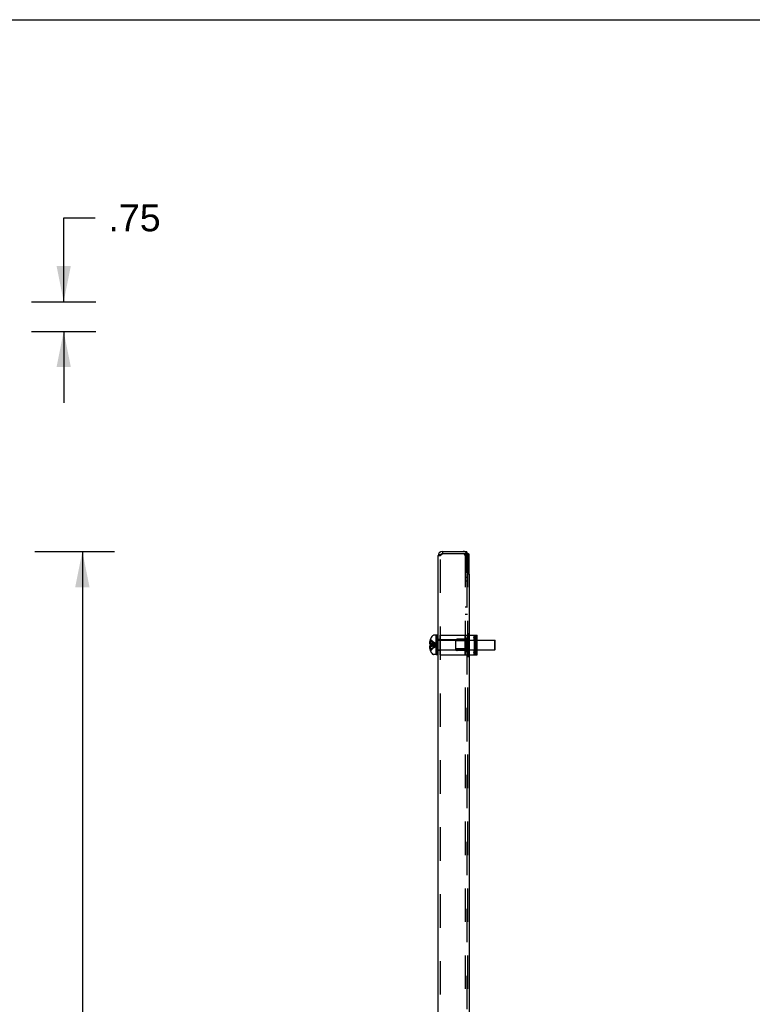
# Model space of a CAD drawing. Header units: inches. Extents: x 0 to 155, y 0 to 100.
# Tile 14 of 30: x 54 to 73, y 75 to 100. Entities that reach past the tile are written whole.
import ezdxf

# ---------------------------------------------------------------- set-up
doc = ezdxf.new("R2010")
doc.units = ezdxf.units.IN
doc.header["$LTSCALE"] = 8.5
doc.header["$MEASUREMENT"] = 0
doc.linetypes.add('HIDDEN', pattern=[0.2, 0.1, -0.1])
doc.layers.get('0').update_dxf_attribs({"linetype": 'CONTINUOUS'})
doc.layers.add('DEFAULT_2', color=8, linetype='HIDDEN')
doc.layers.add('DIMENSIONS', color=7, linetype='CONTINUOUS')
doc.styles.get("Standard").update_dxf_attribs({"font": 'arial.ttf'})
doc.dimstyles.new('DIMSTYLE_1', dxfattribs={"dimtxt": 0.681818, "dimasz": 0.909091, "dimexe": 0.09, "dimexo": 0.07, "dimgap": 0.0375, "dimtad": 0, "dimtih": 1, "dimtoh": 1, "dimzin": 4, "dimdsep": 46, "dimtxsty": 'Standard', "dimblk": '_FILLED', "dimblk1": '_FILLED', "dimblk2": '_FILLED', "dimcen": 0.09, "dimadec": 3, "dimazin": 1, "dimtfac": 1, "dimtdec": 3, "dimtofl": 0, "dimtmove": 0, "dimatfit": 3, "dimldrblk": '_FILLED', "dimfxl": 0, "dimtolj": 1, "dimtzin": 4, "dimarcsym": 0})

# ---------------------------------------------------------------- blocks, each defined once
blk = doc.blocks.new('_FILLED')
at = {"color": 0, "linetype": 'ByBlock'}
blk.add_solid([(0, 0), (-1, 0.2), (-1, -0.2)], dxfattribs=at)
blk = doc.blocks.new('*D1')
at = {"layer": 'DIMENSIONS', "color": 2, "linetype": 'Continuous'}
for p, q in [((54.476, 86.5), (56.499, 86.5)), ((55.681, 86.5), (55.681, 47.942)), ((55.681, 8.02), (55.681, 46.578)), ((54.476, 8.02), (56.499, 8.02))]:
    blk.add_line(p, q, dxfattribs=at)
at = {"layer": 'DIMENSIONS', "color": 2, "linetype": 'Continuous', "xscale": 0.9090909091, "yscale": 0.9090909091, "zscale": 0.9090909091}
for p, rotation in [((55.681, 86.5), 90), ((55.681, 8.02), 270)]:
    blk.add_blockref('_FILLED', p, dxfattribs=dict(at, rotation=rotation))
at = {"layer": 'DIMENSIONS', "color": 2, "linetype": 'Continuous', "insert": (55.681, 47.601), "char_height": 0.6818, "width": 2.38256, "attachment_point": 2, "line_spacing_factor": 0.9}
blk.add_mtext('78.48', dxfattribs=at)
blk = doc.blocks.new('*D3')
at = {"layer": 'DIMENSIONS', "color": 2, "linetype": 'Continuous'}
for p, q in [((55.207, 92.837), (55.207, 94.969)), ((55.207, 94.969), (56.003, 94.969)), ((54.387, 92.837), (56.025, 92.837)), ((54.387, 92.087), (56.025, 92.087)), ((55.207, 92.087), (55.207, 90.269))]:
    blk.add_line(p, q, dxfattribs=at)
at = {"layer": 'DIMENSIONS', "color": 2, "linetype": 'Continuous', "xscale": 0.9090909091, "yscale": 0.9090909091, "zscale": 0.9090909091}
for p, rotation in [((55.207, 92.837), 270), ((55.207, 92.087), 90)]:
    blk.add_blockref('_FILLED', p, dxfattribs=dict(at, rotation=rotation))
at = {"layer": 'DIMENSIONS', "color": 2, "linetype": 'Continuous', "insert": (56.344, 95.309), "char_height": 0.6818, "width": 1.32308, "attachment_point": 1, "line_spacing_factor": 0.9}
blk.add_mtext('.75', dxfattribs=at)

msp = doc.modelspace()

# ---------------------------------------------------------------- linework, layer by layer
at = {"color": 7, "linetype": 'Continuous'}
for p, q in [((0, 100), (154.545, 100)), ((64.823, 86.5), (64.823, 86.44)), ((65.439, 86.44), (65.439, 86.5)), ((65.441, 85.957), (65.441, 86.417)), ((65.484, 86.437), (65.461, 86.437)), ((65.504, 85.957), (65.504, 86.417)), ((65.441, 85.927), (65.504, 85.927)), ((65.484, 85.937), (65.461, 85.937)), ((65.504, 85.927), (65.504, 8.592)), ((64.516, 84.265), (64.515, 84.264)), ((64.515, 84.265), (64.516, 84.265)), ((64.515, 84.265), (64.515, 84.265)), ((64.661, 84.371), (64.6, 84.371)), ((64.661, 83.875), (64.661, 84.375)), ((64.689, 84.375), (64.661, 84.375)), ((64.689, 83.875), (64.689, 84.375)), ((65.504, 84.375), (65.703, 84.375)), ((65.617, 84.375), (65.617, 84.311)), ((65.64, 84.279), (65.647, 84.274)), ((65.647, 84.274), (65.647, 83.976)), ((65.666, 83.875), (65.666, 84.375)), ((65.703, 83.875), (65.703, 84.375)), ((64.494, 84.181), (64.493, 84.175)), ((64.493, 84.075), (64.494, 84.068)), ((64.495, 84.188), (64.494, 84.181)), ((64.494, 84.068), (64.495, 84.062)), ((64.496, 84.201), (64.495, 84.195)), ((64.495, 84.195), (64.495, 84.188)), ((64.495, 84.062), (64.495, 84.055)), ((64.495, 84.055), (64.496, 84.048)), ((64.498, 84.208), (64.496, 84.201)), ((64.496, 84.048), (64.497, 84.045)), ((64.497, 84.045), (64.498, 84.041)), ((64.499, 84.215), (64.498, 84.208)), ((64.498, 84.041), (64.499, 84.034)), ((64.502, 84.143), (64.515, 84.143)), ((64.515, 84.107), (64.502, 84.107)), ((64.515, 84.143), (64.516, 84.143)), ((64.516, 84.107), (64.515, 84.107)), ((64.699, 84.249), (64.711, 84.249)), ((64.699, 84.001), (64.711, 84.001)), ((65.504, 84.249), (65.647, 84.249)), ((65.504, 84.001), (65.647, 84.001)), ((65.703, 84.249), (66.151, 84.249)), ((65.703, 84.001), (66.151, 84.001)), ((66.151, 84.001), (66.151, 84.249)), ((66.161, 84.239), (66.151, 84.249)), ((66.161, 84.011), (66.151, 84.001)), ((66.161, 84.011), (66.161, 84.239)), ((64.515, 83.986), (64.516, 83.985)), ((64.516, 83.985), (64.515, 83.984)), ((64.515, 83.984), (64.515, 83.984)), ((64.661, 83.879), (64.6, 83.879)), ((64.689, 83.875), (64.661, 83.875)), ((65.504, 83.875), (65.703, 83.875)), ((65.617, 83.939), (65.617, 83.875)), ((65.64, 83.971), (65.647, 83.976))]:
    msp.add_line(p, q, dxfattribs=at)
at = {"color": 3, "linetype": 'Continuous'}
for p, q in [((64.711, 8.132), (64.711, 86.388)), ((64.806, 86.435), (64.823, 86.44)), ((64.823, 86.5), (65.439, 86.5)), ((65.435, 86.44), (64.823, 86.44)), ((65.447, 86.466), (65.446, 86.477))]:
    msp.add_line(p, q, dxfattribs=at)
for points in [[(64.711, 86.388), (64.712, 86.391), (64.713, 86.393), (64.714, 86.396), (64.717, 86.398), (64.72, 86.401), (64.724, 86.404), (64.728, 86.406), (64.733, 86.409), (64.738, 86.411), (64.744, 86.414), (64.751, 86.417), (64.758, 86.419), (64.765, 86.422), (64.773, 86.424), (64.781, 86.427), (64.789, 86.43)], [(64.789, 86.43), (64.797, 86.432), (64.806, 86.435)], [(65.445, 86.485), (65.445, 86.487), (65.444, 86.49), (65.444, 86.492), (65.444, 86.494), (65.443, 86.496), (65.442, 86.497), (65.442, 86.498), (65.441, 86.499), (65.441, 86.499), (65.44, 86.5), (65.439, 86.5)], [(65.446, 86.477), (65.446, 86.48), (65.445, 86.483), (65.445, 86.485)], [(65.45, 86.44), (65.449, 86.442), (65.449, 86.446), (65.448, 86.45), (65.448, 86.454), (65.447, 86.458), (65.447, 86.462), (65.447, 86.466)]]:
    msp.add_lwpolyline(points, dxfattribs=at)
at = {"color": 7, "linetype": 'Continuous'}
for points in [[(64.493, 84.175), (64.494, 84.171), (64.494, 84.167), (64.495, 84.163), (64.496, 84.159), (64.498, 84.155), (64.499, 84.151), (64.501, 84.147), (64.502, 84.143)], [(64.502, 84.107), (64.501, 84.103), (64.499, 84.099), (64.498, 84.095), (64.496, 84.091), (64.495, 84.087), (64.494, 84.083), (64.494, 84.079), (64.493, 84.075)], [(64.502, 84.229), (64.501, 84.222), (64.499, 84.215)], [(64.499, 84.034), (64.501, 84.027), (64.502, 84.02)], [(64.516, 84.143), (64.515, 84.138), (64.515, 84.134), (64.515, 84.129), (64.515, 84.125)], [(64.515, 84.125), (64.515, 84.122), (64.515, 84.119), (64.515, 84.116), (64.515, 84.113), (64.515, 84.11), (64.516, 84.107)]]:
    msp.add_lwpolyline(points, dxfattribs=at)
at = {"color": 3, "linetype": 'Continuous'}
msp.add_arc((64.823, 86.388), 0.112, 90, 180, dxfattribs=at)
at = {"color": 7, "linetype": 'Continuous'}
for centre, radius, start, end in [((64.823, 86.388), 0.052, 90, 123.1591), ((65.461, 86.417), 0.02, 90, 180), ((65.484, 86.417), 0.02, 0, 90), ((65.461, 85.957), 0.02, 180, 270), ((65.484, 85.957), 0.02, 270, 360), ((64.843, 84.125), 0.357, 156.9983, 162.9593), ((64.843, 84.125), 0.357, 139.0666, 156.8097), ((64.6, 84.336), 0.035, 90, 139.0666), ((64.699, 84.286), 0.0372, 255.6727, 270), ((64.843, 84.125), 0.357, 197.0407, 203.0017), ((64.699, 83.964), 0.0372, 90, 104.3273), ((64.843, 84.125), 0.357, 203.1903, 220.9334), ((64.6, 83.914), 0.035, 220.9334, 270)]:
    msp.add_arc(centre, radius, start, end, dxfattribs=at)
for centre, major_axis, ratio, start_param, end_param in [((66.381, 84.311), (0.764, 0), 0.172395, -3.141539, -2.896175), ((65.62, 84.125), (0, 0.198), 0.077623, -0.892934, -0.59755), ((65.62, 84.125), (0, 0.198), 0.077623, -2.544042, -2.248659), ((66.381, 83.939), (0.764, 0), 0.172395, 2.896175, 3.141539)]:
    msp.add_ellipse(centre, major_axis=major_axis, ratio=ratio, start_param=start_param, end_param=end_param, dxfattribs=at)
at = {"layer": 'DEFAULT_2', "color": 8, "linetype": 'HIDDEN'}
for p, q in [((64.771, 86.388), (64.711, 86.388)), ((64.771, 10.645), (64.771, 86.388)), ((65.452, 86.432), (65.397, 86.408)), ((65.401, 86.44), (65.401, 8.08)), ((65.461, 86.44), (65.435, 86.44)), ((65.45, 86.438), (65.45, 86.44)), ((65.461, 86.44), (65.461, 8.08)), ((65.401, 86.032), (65.461, 86.032)), ((65.401, 85.844), (65.461, 85.844)), ((65.441, 85.927), (65.441, 8.592)), ((65.401, 85.75), (65.461, 85.75)), ((65.401, 85.094), (65.461, 85.094)), ((65.401, 84.906), (65.461, 84.906)), ((64.515, 84.264), (64.515, 84.143)), ((64.689, 84.26), (64.661, 84.26)), ((64.771, 84.265), (64.711, 84.265)), ((64.769, 83.875), (64.769, 84.375)), ((64.769, 84.375), (65.454, 84.375)), ((65.394, 84.255), (64.769, 84.255)), ((65.166, 84.261), (65.188, 84.268)), ((65.166, 83.989), (65.166, 84.261)), ((65.373, 84.27), (65.199, 84.27)), ((65.386, 84.272), (65.447, 84.297)), ((65.394, 84.375), (65.394, 83.875)), ((65.394, 84.259), (65.444, 84.259)), ((65.413, 84.282), (65.413, 83.967)), ((65.44, 84.264), (65.44, 83.986)), ((65.444, 84.217), (65.444, 84.265)), ((65.444, 84.265), (65.454, 84.265)), ((65.454, 84.375), (65.454, 83.875)), ((65.465, 84.312), (65.464, 84.311)), ((65.466, 84.312), (65.465, 84.312)), ((65.467, 84.313), (65.466, 84.312)), ((65.468, 84.315), (65.467, 84.314)), ((65.467, 84.314), (65.467, 84.313)), ((65.469, 84.316), (65.468, 84.315)), ((65.468, 84.315), (65.468, 84.314)), ((65.469, 84.417), (65.469, 83.833)), ((65.469, 84.417), (65.504, 84.417)), ((65.504, 84.375), (65.469, 84.375)), ((65.469, 84.317), (65.469, 84.316)), ((65.489, 84.294), (65.487, 84.293)), ((65.494, 84.298), (65.493, 84.296)), ((65.496, 84.299), (65.494, 84.298)), ((65.497, 84.3), (65.496, 84.299)), ((65.498, 84.302), (65.497, 84.3)), ((65.5, 84.303), (65.498, 84.302)), ((65.501, 84.305), (65.5, 84.303)), ((65.502, 84.307), (65.501, 84.306)), ((65.501, 84.306), (65.501, 84.305)), ((65.503, 84.309), (65.502, 84.307)), ((65.503, 84.31), (65.503, 84.309)), ((65.504, 84.417), (65.504, 83.833)), ((65.619, 84.321), (65.62, 84.323)), ((65.66, 84.323), (65.62, 84.323)), ((65.686, 84.274), (65.647, 84.274)), ((65.657, 84.375), (65.657, 84.311)), ((65.658, 84.375), (65.658, 83.875)), ((65.659, 84.321), (65.66, 84.323)), ((65.679, 84.279), (65.686, 84.274)), ((65.686, 84.274), (65.686, 83.976)), ((65.699, 84.375), (65.699, 83.875)), ((64.515, 84.175), (64.493, 84.175)), ((64.515, 84.075), (64.493, 84.075)), ((64.499, 84.215), (64.499, 84.216)), ((64.499, 84.034), (64.499, 84.035)), ((64.501, 84.222), (64.501, 84.223)), ((64.501, 84.027), (64.501, 84.028)), ((64.515, 84.229), (64.502, 84.229)), ((64.515, 84.02), (64.502, 84.02)), ((64.515, 84.14), (64.516, 84.143)), ((64.515, 84.143), (64.544, 84.14)), ((64.515, 84.138), (64.515, 84.14)), ((64.515, 84.129), (64.515, 84.13)), ((64.515, 84.121), (64.515, 84.122)), ((64.515, 84.119), (64.515, 84.12)), ((64.515, 84.112), (64.515, 84.113)), ((64.515, 84.11), (64.515, 84.111)), ((64.515, 84.107), (64.531, 84.108)), ((64.515, 84.107), (64.515, 83.986)), ((64.516, 84.107), (64.544, 84.109)), ((64.544, 84.14), (64.572, 84.138)), ((64.544, 84.109), (64.56, 84.111)), ((64.56, 84.111), (64.572, 84.112)), ((64.572, 84.138), (64.6, 84.135)), ((64.572, 84.112), (64.588, 84.114)), ((64.588, 84.114), (64.6, 84.115)), ((64.6, 84.135), (64.616, 84.133)), ((64.6, 84.115), (64.616, 84.117)), ((64.616, 84.133), (64.626, 84.132)), ((64.616, 84.117), (64.626, 84.118)), ((64.626, 84.132), (64.643, 84.129)), ((64.626, 84.118), (64.652, 84.121)), ((64.643, 84.129), (64.652, 84.128)), ((64.652, 84.152), (64.676, 84.125)), ((64.652, 84.128), (64.676, 84.125)), ((64.652, 84.128), (64.661, 84.127)), ((64.652, 84.115), (64.676, 84.125)), ((64.652, 84.098), (64.676, 84.125)), ((64.652, 84.121), (64.676, 84.125)), ((64.661, 84.127), (64.676, 84.125)), ((64.711, 84.249), (65.504, 84.249)), ((64.711, 84.001), (65.504, 84.001)), ((65.468, 84.227), (65.166, 84.227)), ((65.468, 84.022), (65.166, 84.022)), ((65.394, 84.217), (65.444, 84.217)), ((65.394, 84.167), (65.444, 84.167)), ((65.394, 84.083), (65.444, 84.083)), ((65.394, 84.033), (65.444, 84.033)), ((65.444, 84.167), (65.444, 84.083)), ((65.444, 83.984), (65.444, 84.033)), ((65.647, 84.249), (65.703, 84.249)), ((65.647, 84.001), (65.703, 84.001)), ((64.515, 83.984), (64.515, 83.984)), ((64.689, 83.99), (64.661, 83.99)), ((64.771, 83.984), (64.711, 83.984)), ((65.394, 83.995), (64.769, 83.995)), ((64.769, 83.875), (65.454, 83.875)), ((65.166, 83.989), (65.188, 83.982)), ((65.373, 83.98), (65.199, 83.98)), ((65.386, 83.977), (65.447, 83.953)), ((65.394, 83.991), (65.444, 83.991)), ((65.444, 83.984), (65.454, 83.984)), ((65.462, 83.94), (65.461, 83.941)), ((65.463, 83.94), (65.462, 83.94)), ((65.463, 83.94), (65.464, 83.939)), ((65.464, 83.939), (65.465, 83.938)), ((65.465, 83.938), (65.466, 83.938)), ((65.466, 83.938), (65.467, 83.937)), ((65.467, 83.937), (65.467, 83.936)), ((65.467, 83.936), (65.468, 83.935)), ((65.468, 83.935), (65.469, 83.934)), ((65.468, 83.935), (65.468, 83.935)), ((65.469, 83.875), (65.504, 83.875)), ((65.469, 83.833), (65.504, 83.833)), ((65.487, 83.957), (65.489, 83.956)), ((65.491, 83.955), (65.493, 83.953)), ((65.493, 83.953), (65.494, 83.952)), ((65.494, 83.952), (65.496, 83.951)), ((65.496, 83.951), (65.497, 83.949)), ((65.497, 83.949), (65.498, 83.948)), ((65.498, 83.948), (65.5, 83.947)), ((65.5, 83.947), (65.501, 83.945)), ((65.501, 83.945), (65.501, 83.944)), ((65.501, 83.944), (65.502, 83.942)), ((65.502, 83.942), (65.503, 83.941)), ((65.619, 83.929), (65.62, 83.927)), ((65.66, 83.927), (65.62, 83.927)), ((65.686, 83.976), (65.647, 83.976)), ((65.657, 83.939), (65.657, 83.875)), ((65.659, 83.929), (65.66, 83.927)), ((65.679, 83.971), (65.686, 83.976))]:
    msp.add_line(p, q, dxfattribs=at)
for points in [[(64.771, 86.388), (64.772, 86.391), (64.772, 86.394), (64.774, 86.398), (64.775, 86.401), (64.778, 86.404), (64.78, 86.407), (64.783, 86.411), (64.787, 86.414), (64.79, 86.417), (64.794, 86.42), (64.799, 86.424), (64.803, 86.427), (64.808, 86.43), (64.813, 86.433), (64.818, 86.437), (64.823, 86.44)], [(65.397, 86.408), (65.397, 86.409), (65.397, 86.41), (65.397, 86.411), (65.398, 86.412), (65.398, 86.413), (65.399, 86.414), (65.4, 86.416), (65.401, 86.417)], [(65.401, 86.417), (65.403, 86.419), (65.404, 86.421), (65.405, 86.421)], [(65.439, 86.48), (65.439, 86.48), (65.439, 86.479), (65.439, 86.479), (65.439, 86.479), (65.439, 86.478), (65.439, 86.478), (65.439, 86.477), (65.438, 86.477), (65.438, 86.476), (65.438, 86.475), (65.438, 86.475), (65.438, 86.474), (65.437, 86.473), (65.437, 86.472), (65.437, 86.471), (65.437, 86.471), (65.436, 86.47), (65.436, 86.469), (65.436, 86.468), (65.435, 86.467), (65.435, 86.466), (65.435, 86.465), (65.434, 86.464), (65.434, 86.463), (65.434, 86.462), (65.433, 86.461), (65.433, 86.461), (65.432, 86.46), (65.432, 86.459), (65.431, 86.458), (65.431, 86.457), (65.43, 86.456), (65.43, 86.455), (65.429, 86.454), (65.429, 86.453), (65.428, 86.452), (65.428, 86.451), (65.427, 86.45), (65.427, 86.449), (65.426, 86.448), (65.426, 86.447), (65.425, 86.446), (65.424, 86.445), (65.424, 86.444), (65.423, 86.443), (65.422, 86.442), (65.422, 86.441), (65.421, 86.441), (65.42, 86.44), (65.42, 86.439), (65.419, 86.438), (65.418, 86.437), (65.418, 86.436), (65.417, 86.435), (65.416, 86.434), (65.415, 86.433), (65.415, 86.432), (65.414, 86.431), (65.413, 86.43), (65.412, 86.429), (65.411, 86.428), (65.41, 86.427), (65.41, 86.426), (65.409, 86.425), (65.408, 86.424), (65.407, 86.424), (65.406, 86.423), (65.405, 86.422), (65.405, 86.421)], [(65.405, 86.421), (65.406, 86.423), (65.408, 86.425)], [(65.408, 86.425), (65.41, 86.426), (65.413, 86.428), (65.415, 86.43), (65.418, 86.432), (65.421, 86.434), (65.424, 86.435), (65.427, 86.437), (65.43, 86.438), (65.432, 86.439), (65.435, 86.439), (65.437, 86.44), (65.439, 86.44)], [(65.439, 86.477), (65.439, 86.478), (65.439, 86.478), (65.439, 86.479), (65.439, 86.479), (65.439, 86.479), (65.439, 86.48), (65.439, 86.48)], [(65.452, 86.432), (65.451, 86.435), (65.45, 86.438)], [(64.516, 84.265), (64.545, 84.246), (64.573, 84.224), (64.6, 84.202), (64.626, 84.178), (64.652, 84.152)], [(65.461, 84.309), (65.462, 84.31), (65.463, 84.31), (65.464, 84.311)], [(65.469, 84.317), (65.469, 84.318), (65.469, 84.318), (65.469, 84.319)], [(65.487, 84.293), (65.489, 84.294), (65.491, 84.295), (65.493, 84.297)], [(65.503, 84.31), (65.504, 84.312), (65.504, 84.313), (65.504, 84.315)], [(64.515, 84.229), (64.544, 84.215), (64.572, 84.199), (64.6, 84.182), (64.626, 84.164), (64.652, 84.145), (64.676, 84.125)], [(64.515, 84.175), (64.544, 84.168), (64.572, 84.16), (64.6, 84.152), (64.626, 84.144), (64.652, 84.135), (64.676, 84.125)], [(64.515, 84.02), (64.544, 84.035), (64.572, 84.051), (64.6, 84.068), (64.626, 84.086), (64.652, 84.105), (64.676, 84.125)], [(64.515, 84.075), (64.544, 84.082), (64.572, 84.09), (64.6, 84.098), (64.626, 84.106), (64.652, 84.115)], [(64.516, 83.985), (64.545, 84.004), (64.573, 84.025), (64.6, 84.048), (64.626, 84.072), (64.652, 84.098)], [(65.469, 83.931), (65.469, 83.931), (65.469, 83.932), (65.469, 83.933), (65.469, 83.934)], [(65.491, 83.955), (65.489, 83.956), (65.487, 83.957)], [(65.504, 83.935), (65.504, 83.937), (65.504, 83.938), (65.503, 83.94), (65.503, 83.941)]]:
    msp.add_lwpolyline(points, dxfattribs=at)
for centre, radius, start, end in [((64.823, 86.388), 0.052, 123.1591, 180), ((65.349, 86.388), 0.112, 0, 90), ((65.349, 86.388), 0.052, 0, 90), ((64.699, 84.286), 0.0372, 180, 255.6727), ((65.199, 84.234), 0.036, 90, 108.4349), ((65.373, 84.306), 0.036, 270, 291.8014), ((65.433, 84.33), 0.036, 291.8014, 360), ((65.468, 84.263), 0.036, 270, 360), ((65.468, 83.986), 0.036, 0, 90), ((64.699, 83.964), 0.0372, 104.3273, 180), ((65.199, 84.016), 0.036, 251.5651, 270), ((65.373, 83.944), 0.036, 68.1986, 90), ((65.433, 83.92), 0.036, 0, 68.1986)]:
    msp.add_arc(centre, radius, start, end, dxfattribs=at)
for centre, major_axis, ratio, start_param, end_param in [((65.909, 83.518), (0.943, 0), 0.954074, 2.066084, 2.125176), ((64.961, 83.518), (0, 0.899), 0.954074, -0.591405, -0.55438), ((65.965, 83.518), (0.943, 0), 0.954074, 8.385691, 8.445387), ((66.381, 84.311), (0.764, 0), 0.172395, 3.064125, 3.141647), ((65.62, 84.125), (0, 0.198), 0.077623, 5.685635, 6.283185), ((66.421, 84.311), (0.764, 0), 0.172395, 3.064125, 3.387011), ((65.66, 84.125), (0, 0.198), 0.077623, 3.141593, 6.283185), ((65.62, 84.125), (0, 0.198), 0.077623, 4.034527, 5.390251), ((64.961, 84.732), (0, 0.899), 0.954074, -2.587213, -2.550188), ((65.909, 84.732), (0.943, 0), 0.954074, -2.125176, -2.066084), ((65.965, 84.732), (0.943, 0), 0.954074, 4.120984, 4.18068), ((66.381, 83.939), (0.764, 0), 0.172395, 9.424724, 9.502246), ((65.62, 84.125), (0, 0.198), 0.077623, 3.141593, 3.739143), ((66.421, 83.939), (0.764, 0), 0.172395, 9.17936, 9.502246)]:
    msp.add_ellipse(centre, major_axis=major_axis, ratio=ratio, start_param=start_param, end_param=end_param, dxfattribs=at)

# ---------------------------------------------------------------- dimensions: what is measured, and where the dimension line sits
at = {"layer": 'DIMENSIONS', "color": 2, "linetype": 'Continuous'}
for base, p1, p2, picture, middle in [((55.207, 92.087), (54.317, 92.837), (54.317, 92.087), '*D3', (57.028, 94.96)), ((55.681, 8.02), (54.406, 86.5), (54.406, 8.02), '*D1', (55.679, 47.256))]:
    dim = msp.add_linear_dim(base=base, p1=p1, p2=p2, angle=270, dimstyle='DIMSTYLE_1', dxfattribs=at)
    dim.commit()
    dim.dimension.update_dxf_attribs({"geometry": picture, "text_midpoint": middle, "dimtype": 160})

doc.saveas('drawing.dxf')
